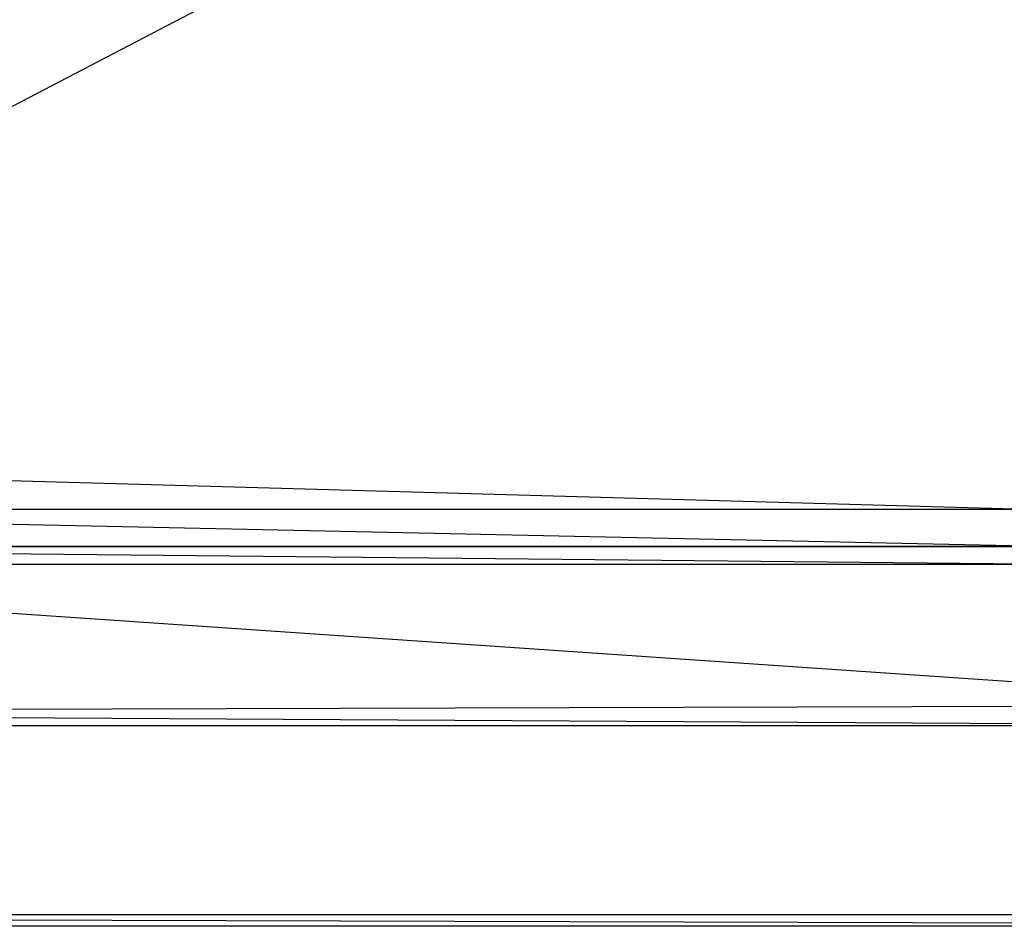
# Model space of a CAD drawing. Extents: x 0 to 1.8, y -0.8 to 0.
# Tile 2 of 6: x 0.83 to 1.26, y -0.8 to -0.4. Entities that reach past the tile are written whole.
import ezdxf

# ---------------------------------------------------------------- set-up
doc = ezdxf.new("R2010")
doc.units = 0
for name, color, linetype in [('L10_WANNE_BA180CAS2V__0___REPLA', 7, 'CONTINUOUS'), ('L7_WANNE_BA180CAS2V__2___REPLAC', 7, 'CONTINUOUS'), ('L8_WANNE_BA180CAS2V__3___REPLAC', 7, 'CONTINUOUS'), ('L9_WANNE_BA180CAS2V__1___REPLAC', 7, 'CONTINUOUS')]:
    doc.layers.add(name, color=color, linetype=linetype)

msp = doc.modelspace()

# ---------------------------------------------------------------- linework, layer by layer
at = {"layer": 'L10_WANNE_BA180CAS2V__0___REPLA', "color": 8}
for points, invisible_edges in [([(0.015, -0.795, 0.5), (1.79, -0.8, 0.495), (0.01, -0.8, 0.495), (0.015, -0.795, 0.5)], 13), ([(1.79, -0.8, 0.495), (0.015, -0.795, 0.5), (1.785, -0.795, 0.5), (1.79, -0.8, 0.495)], 14)]:
    msp.add_3dface(points, dxfattribs=dict(at, invisible_edges=invisible_edges))
at = {"layer": 'L7_WANNE_BA180CAS2V__2___REPLAC', "color": 8}
for points, invisible_edges in [([(0.525937, -0.595112), (0.525937, -0.204888), (1.274063, -0.204888), (0.525937, -0.595112)], 10), ([(0.525937, -0.595112), (1.274063, -0.204888), (1.274063, -0.595112), (0.525937, -0.595112)], 13), ([(0.525937, -0.595112), (1.277024, -0.616168, 0.004926), (0.522976, -0.616168, 0.004926), (0.525937, -0.595112)], 13), ([(1.277024, -0.616168, 0.004926), (0.525937, -0.595112), (1.274063, -0.595112), (1.277024, -0.616168, 0.004926)], 14), ([(0.522976, -0.616168, 0.004926), (1.282085, -0.632391, 0.018622), (0.517915, -0.632391, 0.018622), (0.522976, -0.616168, 0.004926)], 13), ([(1.282085, -0.632391, 0.018622), (0.522976, -0.616168, 0.004926), (1.277024, -0.616168, 0.004926), (1.282085, -0.632391, 0.018622)], 14), ([(0.517915, -0.632391, 0.018622), (1.288135, -0.640217, 0.038078), (0.511865, -0.640217, 0.038078), (0.517915, -0.632391, 0.018622)], 14), ([(1.288135, -0.640217, 0.038078), (0.517915, -0.632391, 0.018622), (1.282085, -0.632391, 0.018622), (1.288135, -0.640217, 0.038078)], 13), ([(0.511865, -0.640217, 0.038078), (1.420369, -0.702457, 0.492384), (0.379631, -0.702457, 0.492384), (0.511865, -0.640217, 0.038078)], 14), ([(1.420369, -0.702457, 0.492384), (0.511865, -0.640217, 0.038078), (1.288135, -0.640217, 0.038078), (1.420369, -0.702457, 0.492384)], 13), ([(1.420369, -0.702457, 0.492384), (0.377875, -0.705472, 0.497835), (0.379631, -0.702457, 0.492384), (1.420369, -0.702457, 0.492384)], 13), ([(0.377875, -0.705472, 0.497835), (1.420369, -0.702457, 0.492384), (1.422125, -0.705472, 0.497835), (0.377875, -0.705472, 0.497835)], 14), ([(0.377875, -0.705472, 0.497835), (1.423184, -0.711478, 0.5), (0.376816, -0.711478, 0.5), (0.377875, -0.705472, 0.497835)], 13), ([(1.423184, -0.711478, 0.5), (0.377875, -0.705472, 0.497835), (1.422125, -0.705472, 0.497835), (1.423184, -0.711478, 0.5)], 14)]:
    msp.add_3dface(points, dxfattribs=dict(at, invisible_edges=invisible_edges))
at = {"layer": 'L8_WANNE_BA180CAS2V__3___REPLAC', "color": 8}
for points, invisible_edges in [([(0.015, -0.795, 0.5), (0.376816, -0.711478, 0.5), (1.785, -0.795, 0.5), (0.015, -0.795, 0.5)], 10), ([(1.785, -0.795, 0.5), (0.376816, -0.711478, 0.5), (1.423184, -0.711478, 0.5), (1.785, -0.795, 0.5)], 15)]:
    msp.add_3dface(points, dxfattribs=dict(at, invisible_edges=invisible_edges))
at = {"layer": 'L9_WANNE_BA180CAS2V__1___REPLAC', "color": 8}
for points, invisible_edges in [([(0.01, -0.8, 0.495), (1.79, -0.8, 0.465), (0.01, -0.8, 0.465), (0.01, -0.8, 0.495)], 13), ([(1.79, -0.8, 0.465), (0.01, -0.8, 0.495), (1.79, -0.8, 0.495), (1.79, -0.8, 0.465)], 14)]:
    msp.add_3dface(points, dxfattribs=dict(at, invisible_edges=invisible_edges))

doc.saveas('drawing.dxf')
